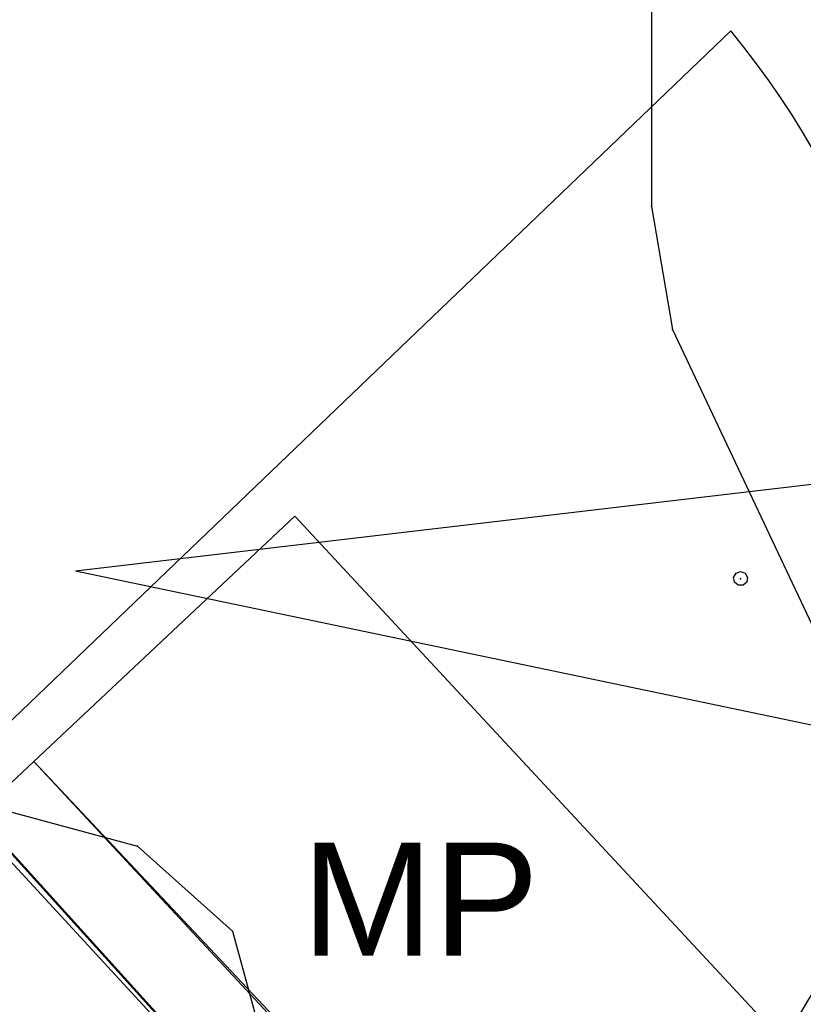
# Model space of a CAD drawing. Extents: x 5552506 to 5553307, y 5642054 to 5642708.
# Tile 46 of 73: x 5552868.78 to 5552874.31, y 5642494.01 to 5642500.97. Entities that reach past the tile are written whole.
import ezdxf

# ---------------------------------------------------------------- set-up
doc = ezdxf.new("R2010")
doc.units = 0
doc.header["$MEASUREMENT"] = 0
for name, color, linetype, lineweight in [('0_OPIS', 7, 'Continuous', 13), ('A_SC_WID', 1, 'Continuous', 18), ('PROJEKT', 255, 'Continuous', 50)]:
    doc.layers.add(name, color=color, linetype=linetype, lineweight=lineweight)
doc.layers.add('deszczówka', color=7, linetype='Continuous', lineweight=50, true_color=0x0a8f2c)
for name, color, linetype in [('GES_PrzewodKanalizacyjny', 7, 'Continuous'), ('OT_Komunikacja', 7, 'Continuous'), ('pomiar', 7, 'Continuous')]:
    doc.layers.add(name, color=color, linetype=linetype)
doc.styles.add('ARIAL', font='arial.ttf')
doc.styles.add('J-SWIS', font='arial.ttf', dxfattribs={"width": 0.8})
doc.dimstyles.new('darek', dxfattribs={"dimtxt": 0.8, "dimasz": 0.8, "dimexe": 0.5, "dimexo": 0.5, "dimgap": 0.25, "dimtad": 1, "dimrnd": 0.01, "dimzin": 1, "dimdsep": 46, "dimtxsty": 'ARIAL', "dimblk": 'OBLIQUE', "dimcen": 0.8, "dimdle": 0.5, "dimclrd": 256, "dimclre": 256, "dimclrt": 256, "dimazin": 0, "dimtfac": 1, "dimtmove": 1, "dimatfit": 3, "dimfxl": 1, "dimtfill": 1, "dimlwd": -1, "dimlwe": -1, "dimarcsym": 0})

# ---------------------------------------------------------------- blocks, each defined once
blk = doc.blocks.new('RTPW01')
at = {"color": 7}
blk.add_polyline3d([(0, 0.1, 0), (0.0643, 0.0766, 0), (0.0985, 0.0174, 0), (0.0866, -0.05, 0), (0.0342, -0.094, 0), (-0.0342, -0.094, 0), (-0.0866, -0.05, 0), (-0.0985, 0.0174, 0), (-0.0643, 0.0766, 0), (0, 0.1, 0)], dxfattribs=at)
blk = doc.blocks.new('_Oblique')
at = {"color": 0, "linetype": 'ByBlock', "lineweight": -2}
blk.add_line((-0.5, -0.5), (0.5, 0.5), dxfattribs=at)
blk = doc.blocks.new('*D261')
at = {"layer": 'Defpoints', "color": 0, "linetype": 'ByBlock'}
for p in [(5552875.1299, 5642497.7783), (5552869.1713, 5642497.0744)]:
    blk.add_point(p, dxfattribs=at)
at = {"layer": 'pomiar'}
for p, q in [((5552875.1299, 5642497.7783), (5552888.5373, 5642499.3621)), ((5552869.1713, 5642497.0744), (5552875.1299, 5642497.7783))]:
    blk.add_line(p, q, dxfattribs=at)
at = {"layer": 'pomiar', "xscale": 0.8, "yscale": 0.8, "zscale": 0.8, "rotation": 186.7370496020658}
blk.add_blockref('_Oblique', (5552875.1299, 5642497.7783), dxfattribs=at)
at = {"layer": 'pomiar', "linetype": 'ByBlock', "insert": (5552887.1097, 5642499.8565), "char_height": 0.8, "attachment_point": 5, "rotation": 6.73705, "style": 'ARIAL', "bg_fill": 3, "box_fill_scale": 1.25, "bg_fill_color": 256, "bg_fill_true_color": 13158600, "bg_fill_transparency": 0}
blk.add_mtext('R6.0', dxfattribs=at)
blk = doc.blocks.new('*D265')
at = {"layer": 'Defpoints', "color": 0, "linetype": 'ByBlock'}
for p in [(5552869.1713, 5642497.0744), (5552879.9384, 5642494.8225)]:
    blk.add_point(p, dxfattribs=at)
at = {"layer": 'pomiar'}
blk.add_line((5552869.1713, 5642497.0744), (5552879.9384, 5642494.8225), dxfattribs=at)
at = {"layer": 'pomiar', "xscale": 0.8, "yscale": 0.8, "zscale": 0.8, "rotation": 168.1866558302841}
blk.add_blockref('_Oblique', (5552879.9384, 5642494.8225), dxfattribs=at)
at = {"layer": 'pomiar', "linetype": 'ByBlock', "insert": (5552888.8904, 5642493.6228), "char_height": 0.8, "attachment_point": 5, "rotation": 348.18666, "style": 'ARIAL', "bg_fill": 3, "box_fill_scale": 1.25, "bg_fill_color": 256, "bg_fill_true_color": 13158600, "bg_fill_transparency": 0}
blk.add_mtext('R11.0', dxfattribs=at)
at = {"layer": 'pomiar'}
blk.add_line((5552879.9384, 5642494.8225), (5552890.3906, 5642492.6363), dxfattribs=at)

msp = doc.modelspace()

# ---------------------------------------------------------------- linework, layer by layer
at = {"color": 7}
for p in [(5552873.24, 5642499.65), (5552873.39, 5642498.78), (5552873.87, 5642497.02, 343.4), (5552869.61, 5642495.13), (5552870.28, 5642494.53)]:
    msp.add_point(p, dxfattribs=at)
at = {"layer": 'A_SC_WID', "lineweight": 30}
msp.add_arc((5552869.17133, 5642497.07443), 6, 313.246595, 39.501178, dxfattribs=at)
at = {"layer": 'GES_PrzewodKanalizacyjny', "color": 34}
msp.add_polyline3d([(5552856.49125, 5642508.62119, 0), (5552860.619, 5642503.809, 0), (5552871.716, 5642491.761, 0)], dxfattribs=at)
at = {"layer": 'OT_Komunikacja', "color": 7}
for points in [[(5552910.48778, 5642539.07598, 0), (5552875.9, 5642505.29, 0), (5552873.71, 5642502.63, 0), (5552873.24, 5642501.12, 0), (5552873.24, 5642499.65, 0), (5552873.39, 5642498.78, 0), (5552875, 5642495.37, 0), (5552875.54, 5642493.86, 0), (5552875.58, 5642492.17, 0), (5552875.4, 5642490.66, 0), (5552874.61, 5642489.03, 0), (5552871.88, 5642486.52, 0), (5552865.73, 5642480.51, 0), (5552865.08, 5642478.8, 0), (5552864.9, 5642476.53, 0), (5552865.26, 5642473.26, 0)], [(5552864.53, 5642492.88, 0), (5552866.74, 5642494.94, 0), (5552867.6, 5642495.42, 0), (5552868.57, 5642495.41, 0), (5552869.61, 5642495.13, 0), (5552870.28, 5642494.53, 0), (5552870.58, 5642493.43, 0), (5552870.5, 5642492.45, 0), (5552869.84, 5642490.71, 0), (5552868.46, 5642488.65, 0), (5552859.86, 5642480.67, 0), (5552848.16, 5642469.5, 0)]]:
    msp.add_polyline3d(points, dxfattribs=at)

# ---------------------------------------------------------------- block references
at = {"color": 7, "xscale": 0.5, "yscale": 0.5}
msp.add_blockref('RTPW01', (5552873.87, 5642497.02), dxfattribs=at)

# ---------------------------------------------------------------- texts
at = {"layer": '0_OPIS', "style": 'J-SWIS'}
msp.add_text('MP', height=0.8, dxfattribs=at).set_placement((5552870.7691, 5642494.35479))

# ---------------------------------------------------------------- next in the draw order: dimensions: what is measured, and where the dimension line sits
at = {"layer": 'pomiar'}
dim = msp.add_radius_dim(center=(5552869.17133, 5642497.07443), mpoint=(5552875.1299, 5642497.77831), dimstyle='darek', override={"dimdec": 1, "dimtxsty": 'ARIAL'}, dxfattribs=at)
dim.commit()
dim.dimension.update_dxf_attribs({"geometry": '*D261', "text_midpoint": (5552887.18699, 5642499.2026), "dimtype": 164})

# ---------------------------------------------------------------- next in the draw order: dimensions: what is measured, and where the dimension line sits
dim = msp.add_radius_dim(center=(5552869.17133, 5642497.07443), mpoint=(5552879.93835, 5642494.82247), dimstyle='darek', override={"dimdec": 1, "dimtxsty": 'ARIAL'}, dxfattribs=at)
dim.commit()
dim.dimension.update_dxf_attribs({"geometry": '*D265', "text_midpoint": (5552888.75555, 5642492.97832), "dimtype": 164})

# ---------------------------------------------------------------- next in the draw order: linework, layer by layer
at = {"layer": 'A_SC_WID', "lineweight": 30}
msp.add_lwpolyline([(5552864.86, 5642492.32), (5552873.801, 5642500.891)], dxfattribs=at)
at = {"layer": 'deszczówka', "linetype": 'ByBlock'}
msp.add_lwpolyline([(5552871.78079, 5642491.68926), (5552856.49098, 5642508.62028)], dxfattribs=at)
at = {"layer": 'PROJEKT', "color": 6, "linetype": 'Continuous', "lineweight": 30}
for points in [[(5552870.72088, 5642497.46078), (5552868.87761, 5642495.72702), (5552872.30331, 5642492.08496), (5552874.12434, 5642493.79781)], [(5552868.87761, 5642495.72702), (5552867.03435, 5642493.99326), (5552870.46005, 5642490.3512), (5552872.28108, 5642492.06405)]]:
    msp.add_lwpolyline(points, close=True, dxfattribs=at)

doc.saveas('drawing.dxf')
